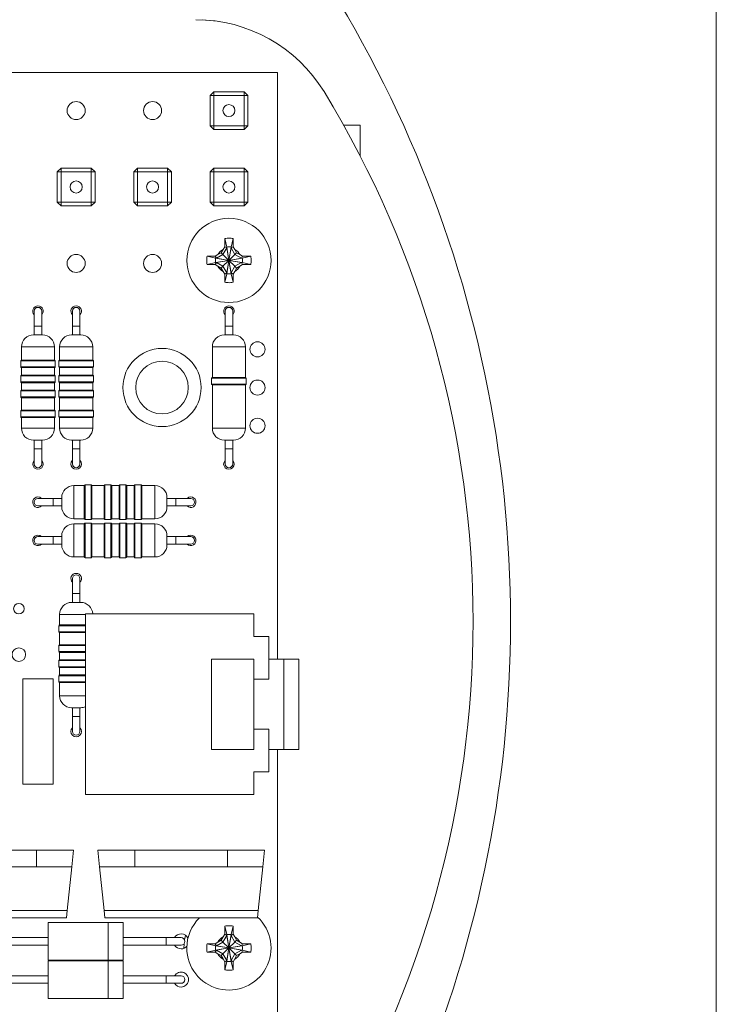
# Model space of a CAD drawing. Header units: millimetres. Extents: x 0 to 229, y 0 to 297.
# Tile 5 of 6: x 159 to 205, y 161 to 226. Entities that reach past the tile are written whole.
import ezdxf

# ---------------------------------------------------------------- set-up
doc = ezdxf.new("R2010")
doc.units = ezdxf.units.MM

msp = doc.modelspace()

# ---------------------------------------------------------------- linework, layer by layer
at = {"color": 7, "linetype": 'Continuous', "lineweight": 0}
msp.add_line((205, 5), (205, 292), dxfattribs=at)
at = {"color": 7, "linetype": 'Continuous', "lineweight": 15}
for p, q in [((175.821, 222.825), (124.321, 222.825)), ((175.821, 183.825), (175.821, 222.825)), ((171.326, 221.29), (171.576, 221.54)), ((171.326, 221.29), (171.576, 221.29)), ((171.326, 219.28), (171.326, 221.29)), ((171.576, 221.29), (171.576, 221.54)), ((171.576, 221.54), (173.586, 221.54)), ((171.576, 221.29), (171.576, 219.28)), ((173.586, 221.29), (171.576, 221.29)), ((173.586, 221.54), (173.836, 221.29)), ((173.586, 221.29), (173.586, 221.54)), ((173.586, 221.29), (173.836, 221.29)), ((173.586, 219.28), (173.586, 221.29)), ((173.836, 221.29), (173.836, 219.28)), ((171.576, 219.28), (171.326, 219.28)), ((171.576, 219.03), (171.326, 219.28)), ((171.576, 219.03), (171.576, 219.28)), ((171.576, 219.28), (173.586, 219.28)), ((173.586, 219.03), (173.586, 219.28)), ((173.836, 219.28), (173.586, 219.28)), ((173.836, 219.28), (173.586, 219.03)), ((180.204, 219.325), (181.318, 219.325)), ((181.318, 219.325), (181.318, 217.254)), ((173.586, 219.03), (171.576, 219.03)), ((161.166, 216.21), (161.416, 216.46)), ((161.166, 214.2), (161.166, 216.21)), ((161.166, 216.21), (161.416, 216.21)), ((161.416, 216.21), (161.416, 216.46)), ((161.416, 216.46), (163.426, 216.46)), ((163.426, 216.21), (161.416, 216.21)), ((161.416, 216.21), (161.416, 214.2)), ((163.426, 216.21), (163.426, 216.46)), ((163.426, 216.46), (163.676, 216.21)), ((163.426, 216.21), (163.676, 216.21)), ((163.426, 214.2), (163.426, 216.21)), ((163.676, 216.21), (163.676, 214.2)), ((166.246, 216.21), (166.496, 216.46)), ((166.246, 214.2), (166.246, 216.21)), ((166.246, 216.21), (166.496, 216.21)), ((166.496, 216.21), (166.496, 216.46)), ((166.496, 216.46), (168.506, 216.46)), ((166.496, 216.21), (166.496, 214.2)), ((168.506, 216.21), (166.496, 216.21)), ((168.506, 216.46), (168.756, 216.21)), ((168.506, 216.21), (168.506, 216.46)), ((168.506, 214.2), (168.506, 216.21)), ((168.506, 216.21), (168.756, 216.21)), ((168.756, 216.21), (168.756, 214.2)), ((171.326, 216.21), (171.576, 216.46)), ((171.326, 214.2), (171.326, 216.21)), ((171.326, 216.21), (171.576, 216.21)), ((171.576, 216.21), (171.576, 216.46)), ((171.576, 216.46), (173.586, 216.46)), ((171.576, 216.21), (171.576, 214.2)), ((173.586, 216.21), (171.576, 216.21)), ((173.586, 216.46), (173.836, 216.21)), ((173.586, 216.21), (173.586, 216.46)), ((173.586, 216.21), (173.836, 216.21)), ((173.586, 214.2), (173.586, 216.21)), ((173.836, 216.21), (173.836, 214.2)), ((161.416, 213.95), (161.166, 214.2)), ((161.416, 214.2), (161.166, 214.2)), ((161.416, 213.95), (161.416, 214.2)), ((161.416, 214.2), (163.426, 214.2)), ((163.426, 213.95), (163.426, 214.2)), ((163.676, 214.2), (163.426, 214.2)), ((163.676, 214.2), (163.426, 213.95)), ((166.496, 214.2), (166.246, 214.2)), ((166.496, 213.95), (166.246, 214.2)), ((166.496, 214.2), (168.506, 214.2)), ((166.496, 213.95), (166.496, 214.2)), ((168.756, 214.2), (168.506, 214.2)), ((168.506, 213.95), (168.506, 214.2)), ((168.756, 214.2), (168.506, 213.95)), ((171.576, 214.2), (171.326, 214.2)), ((171.576, 213.95), (171.326, 214.2)), ((171.576, 213.95), (171.576, 214.2)), ((171.576, 214.2), (173.586, 214.2)), ((173.586, 213.95), (173.586, 214.2)), ((173.836, 214.2), (173.586, 214.2)), ((173.836, 214.2), (173.586, 213.95)), ((163.426, 213.95), (161.416, 213.95)), ((168.506, 213.95), (166.496, 213.95)), ((173.586, 213.95), (171.576, 213.95)), ((172.306, 211.779), (172.301, 211.671)), ((172.306, 211.779), (172.441, 211.215)), ((172.721, 211.215), (172.856, 211.779)), ((172.861, 211.671), (172.856, 211.779)), ((171.848, 210.71), (172.069, 210.837)), ((172.197, 211.058), (172.069, 210.837)), ((172.187, 210.719), (172.069, 210.837)), ((172.441, 211.159), (172.187, 210.719)), ((172.301, 211.239), (172.197, 211.058)), ((172.441, 211.159), (172.301, 211.239)), ((172.441, 211.215), (172.441, 211.159)), ((172.441, 211.215), (172.581, 210.325)), ((172.581, 210.325), (172.441, 211.159)), ((172.581, 210.325), (172.721, 211.215)), ((172.721, 211.159), (172.581, 210.325)), ((172.861, 211.239), (172.721, 211.159)), ((172.721, 211.159), (172.721, 211.215)), ((172.975, 210.719), (172.721, 211.159)), ((172.965, 211.058), (172.861, 211.239)), ((172.965, 211.058), (173.093, 210.837)), ((173.093, 210.837), (172.975, 210.719)), ((173.314, 210.71), (173.093, 210.837)), ((171.236, 210.605), (171.127, 210.601)), ((171.692, 210.465), (171.127, 210.601)), ((171.127, 210.05), (171.692, 210.185)), ((171.848, 210.71), (171.667, 210.605)), ((171.667, 210.605), (171.748, 210.465)), ((171.748, 210.185), (171.667, 210.045)), ((171.748, 210.465), (171.692, 210.465)), ((172.581, 210.325), (171.692, 210.465)), ((171.692, 210.185), (172.581, 210.325)), ((171.692, 210.185), (171.748, 210.185)), ((172.187, 210.719), (171.748, 210.465)), ((171.748, 210.465), (172.581, 210.325)), ((172.581, 210.325), (171.748, 210.185)), ((171.748, 210.185), (172.187, 209.932)), ((172.581, 210.325), (172.187, 210.719)), ((172.581, 210.325), (172.187, 209.932)), ((172.581, 210.325), (172.441, 209.436)), ((172.441, 209.492), (172.581, 210.325)), ((172.975, 210.719), (172.581, 210.325)), ((173.47, 210.465), (172.581, 210.325)), ((172.581, 210.325), (173.414, 210.465)), ((172.721, 209.436), (172.581, 210.325)), ((172.581, 210.325), (173.47, 210.185)), ((173.414, 210.185), (172.581, 210.325)), ((172.975, 209.932), (172.581, 210.325)), ((172.581, 210.325), (172.721, 209.492)), ((173.414, 210.465), (172.975, 210.719)), ((172.975, 209.932), (173.414, 210.185)), ((173.495, 210.605), (173.314, 210.71)), ((173.414, 210.465), (173.495, 210.605)), ((173.47, 210.465), (173.414, 210.465)), ((173.495, 210.045), (173.414, 210.185)), ((173.414, 210.185), (173.47, 210.185)), ((174.035, 210.601), (173.47, 210.465)), ((173.47, 210.185), (174.035, 210.05)), ((174.035, 210.601), (173.926, 210.605)), ((171.127, 210.05), (171.236, 210.045)), ((171.667, 210.045), (171.848, 209.941)), ((171.848, 209.941), (172.069, 209.814)), ((172.187, 209.932), (172.069, 209.814)), ((172.197, 209.593), (172.069, 209.814)), ((172.187, 209.932), (172.441, 209.492)), ((172.197, 209.593), (172.301, 209.412)), ((172.301, 209.412), (172.441, 209.492)), ((172.441, 209.436), (172.306, 208.872)), ((172.441, 209.492), (172.441, 209.436)), ((172.721, 209.492), (172.975, 209.932)), ((172.721, 209.492), (172.861, 209.412)), ((172.721, 209.436), (172.721, 209.492)), ((172.856, 208.872), (172.721, 209.436)), ((172.861, 209.412), (172.965, 209.593)), ((172.965, 209.593), (173.093, 209.814)), ((173.093, 209.814), (172.975, 209.932)), ((173.314, 209.941), (173.093, 209.814)), ((173.314, 209.941), (173.495, 210.045)), ((173.926, 210.045), (174.035, 210.05)), ((172.301, 208.98), (172.306, 208.872)), ((172.856, 208.872), (172.861, 208.98)), ((159.631, 206.955), (159.631, 205.955)), ((160.131, 205.955), (160.131, 206.955)), ((162.171, 206.955), (162.171, 205.955)), ((162.671, 205.955), (162.671, 206.955)), ((172.331, 206.955), (172.331, 205.955)), ((172.831, 205.955), (172.831, 206.955)), ((159.631, 205.955), (159.631, 205.375)), ((160.131, 205.375), (160.131, 205.955)), ((162.171, 205.955), (162.171, 205.375)), ((162.671, 205.375), (162.671, 205.955)), ((172.331, 205.955), (172.331, 205.375)), ((172.831, 205.375), (172.831, 205.955)), ((160.181, 205.375), (159.581, 205.375)), ((162.721, 205.375), (162.121, 205.375)), ((172.281, 205.375), (172.881, 205.375)), ((158.781, 204.575), (158.781, 203.698)), ((160.981, 203.698), (160.981, 204.575)), ((161.321, 204.575), (161.321, 203.698)), ((163.521, 203.698), (163.521, 204.575)), ((171.481, 204.575), (171.481, 202.552)), ((173.681, 202.552), (173.681, 204.575)), ((158.731, 203.648), (158.731, 203.248)), ((158.781, 203.698), (160.981, 203.698)), ((161.031, 203.248), (161.031, 203.648)), ((161.271, 203.648), (161.271, 203.248)), ((161.321, 203.698), (163.521, 203.698)), ((163.571, 203.248), (163.571, 203.648)), ((158.781, 203.198), (158.781, 202.698)), ((160.981, 203.198), (158.781, 203.198)), ((160.981, 202.698), (160.981, 203.198)), ((161.321, 203.198), (161.321, 202.698)), ((163.521, 203.198), (161.321, 203.198)), ((163.521, 202.698), (163.521, 203.198)), ((158.731, 202.648), (158.731, 202.248)), ((158.781, 202.698), (160.981, 202.698)), ((161.031, 202.248), (161.031, 202.648)), ((161.271, 202.648), (161.271, 202.248)), ((161.321, 202.698), (163.521, 202.698)), ((163.571, 202.248), (163.571, 202.648)), ((171.431, 202.502), (171.431, 202.102)), ((171.481, 202.552), (173.681, 202.552)), ((173.731, 202.102), (173.731, 202.502)), ((158.731, 201.648), (158.731, 201.248)), ((158.781, 202.198), (158.781, 201.698)), ((160.981, 202.198), (158.781, 202.198)), ((158.781, 201.698), (160.981, 201.698)), ((160.981, 201.698), (160.981, 202.198)), ((161.031, 201.248), (161.031, 201.648)), ((161.271, 201.648), (161.271, 201.248)), ((161.321, 202.198), (161.321, 201.698)), ((163.521, 202.198), (161.321, 202.198)), ((161.321, 201.698), (163.521, 201.698)), ((163.521, 201.698), (163.521, 202.198)), ((163.571, 201.248), (163.571, 201.648)), ((171.481, 202.052), (171.481, 199.175)), ((173.681, 202.052), (171.481, 202.052)), ((173.681, 199.175), (173.681, 202.052)), ((158.781, 201.198), (158.781, 200.375)), ((160.981, 201.198), (158.781, 201.198)), ((160.981, 200.375), (160.981, 201.198)), ((161.321, 201.198), (161.321, 200.375)), ((163.521, 201.198), (161.321, 201.198)), ((163.521, 200.375), (163.521, 201.198)), ((158.731, 200.325), (158.731, 199.925)), ((158.781, 200.375), (160.981, 200.375)), ((161.031, 199.925), (161.031, 200.325)), ((161.271, 200.325), (161.271, 199.925)), ((161.321, 200.375), (163.521, 200.375)), ((163.571, 199.925), (163.571, 200.325)), ((158.781, 199.875), (158.781, 199.175)), ((160.981, 199.875), (158.781, 199.875)), ((160.981, 199.175), (160.981, 199.875)), ((161.321, 199.875), (161.321, 199.175)), ((163.521, 199.875), (161.321, 199.875)), ((163.521, 199.175), (163.521, 199.875)), ((160.181, 198.375), (159.581, 198.375)), ((159.631, 198.375), (159.631, 197.795)), ((160.131, 197.795), (160.131, 198.375)), ((162.721, 198.375), (162.121, 198.375)), ((162.171, 198.375), (162.171, 197.795)), ((162.671, 197.795), (162.671, 198.375)), ((172.281, 198.375), (172.881, 198.375)), ((172.331, 198.375), (172.331, 197.795)), ((172.831, 197.795), (172.831, 198.375)), ((159.631, 197.795), (159.631, 196.795)), ((160.131, 196.795), (160.131, 197.795)), ((162.171, 197.795), (162.171, 196.795)), ((162.671, 196.795), (162.671, 197.795)), ((172.331, 197.795), (172.331, 196.795)), ((172.831, 196.795), (172.831, 197.795)), ((162.961, 195.355), (162.261, 195.355)), ((162.961, 193.155), (162.961, 195.355)), ((163.411, 195.405), (163.011, 195.405)), ((164.284, 195.355), (163.461, 195.355)), ((163.461, 195.355), (163.461, 193.155)), ((164.284, 193.155), (164.284, 195.355)), ((164.734, 195.405), (164.334, 195.405)), ((165.284, 195.355), (164.784, 195.355)), ((164.784, 195.355), (164.784, 193.155)), ((165.284, 193.155), (165.284, 195.355)), ((165.734, 195.405), (165.334, 195.405)), ((166.284, 195.355), (165.784, 195.355)), ((165.784, 195.355), (165.784, 193.155)), ((166.284, 193.155), (166.284, 195.355)), ((166.734, 195.405), (166.334, 195.405)), ((167.661, 195.355), (166.784, 195.355)), ((166.784, 195.355), (166.784, 193.155)), ((160.881, 194.505), (159.881, 194.505)), ((161.461, 194.505), (160.881, 194.505)), ((161.461, 193.955), (161.461, 194.555)), ((168.461, 193.955), (168.461, 194.555)), ((169.041, 194.505), (168.461, 194.505)), ((170.041, 194.505), (169.041, 194.505)), ((159.881, 194.005), (160.881, 194.005)), ((160.881, 194.005), (161.461, 194.005)), ((168.461, 194.005), (169.041, 194.005)), ((169.041, 194.005), (170.041, 194.005)), ((162.261, 193.155), (162.961, 193.155)), ((163.011, 193.105), (163.411, 193.105)), ((163.461, 193.155), (164.284, 193.155)), ((164.334, 193.105), (164.734, 193.105)), ((164.784, 193.155), (165.284, 193.155)), ((165.334, 193.105), (165.734, 193.105)), ((165.784, 193.155), (166.284, 193.155)), ((166.334, 193.105), (166.734, 193.105)), ((166.784, 193.155), (167.661, 193.155)), ((162.961, 192.815), (162.261, 192.815)), ((162.961, 190.615), (162.961, 192.815)), ((163.411, 192.865), (163.011, 192.865)), ((164.284, 192.815), (163.461, 192.815)), ((163.461, 192.815), (163.461, 190.615)), ((164.284, 190.615), (164.284, 192.815)), ((164.734, 192.865), (164.334, 192.865)), ((165.284, 192.815), (164.784, 192.815)), ((164.784, 192.815), (164.784, 190.615)), ((165.284, 190.615), (165.284, 192.815)), ((165.734, 192.865), (165.334, 192.865)), ((166.284, 192.815), (165.784, 192.815)), ((165.784, 192.815), (165.784, 190.615)), ((166.284, 190.615), (166.284, 192.815)), ((166.734, 192.865), (166.334, 192.865)), ((167.661, 192.815), (166.784, 192.815)), ((166.784, 192.815), (166.784, 190.615)), ((160.881, 191.965), (159.881, 191.965)), ((161.461, 191.965), (160.881, 191.965)), ((161.461, 191.415), (161.461, 192.015)), ((168.461, 191.415), (168.461, 192.015)), ((169.041, 191.965), (168.461, 191.965)), ((170.041, 191.965), (169.041, 191.965)), ((159.881, 191.465), (160.881, 191.465)), ((160.881, 191.465), (161.461, 191.465)), ((168.461, 191.465), (169.041, 191.465)), ((169.041, 191.465), (170.041, 191.465)), ((162.261, 190.615), (162.961, 190.615)), ((163.011, 190.565), (163.411, 190.565)), ((163.461, 190.615), (164.284, 190.615)), ((164.334, 190.565), (164.734, 190.565)), ((164.784, 190.615), (165.284, 190.615)), ((165.334, 190.565), (165.734, 190.565)), ((165.784, 190.615), (166.284, 190.615)), ((166.334, 190.565), (166.734, 190.565)), ((166.784, 190.615), (167.661, 190.615)), ((162.171, 189.175), (162.171, 188.175)), ((162.671, 188.175), (162.671, 189.175)), ((162.171, 188.175), (162.171, 187.595)), ((162.671, 187.595), (162.671, 188.175)), ((162.121, 187.595), (162.721, 187.595)), ((161.321, 186.795), (161.321, 186.095)), ((163.031, 186.825), (163.031, 174.825)), ((174.231, 186.825), (163.031, 186.825)), ((174.231, 185.325), (174.231, 186.825)), ((161.271, 186.045), (161.271, 185.645)), ((161.321, 186.095), (163.031, 186.095)), ((161.321, 185.595), (161.321, 184.772)), ((163.031, 185.595), (161.321, 185.595)), ((175.231, 185.325), (174.231, 185.325)), ((175.231, 182.484), (175.231, 185.325)), ((161.271, 184.722), (161.271, 184.322)), ((161.321, 184.772), (163.031, 184.772)), ((161.321, 184.272), (161.321, 183.772)), ((163.031, 184.272), (161.321, 184.272)), ((161.271, 183.722), (161.271, 183.322)), ((161.321, 183.772), (163.031, 183.772)), ((161.321, 183.273), (161.321, 182.772)), ((163.031, 183.273), (161.321, 183.273)), ((174.231, 183.825), (171.431, 183.825)), ((171.431, 183.825), (171.431, 177.825)), ((174.231, 182.484), (174.231, 183.825)), ((176.296, 183.825), (175.231, 183.825)), ((177.231, 183.824), (176.166, 183.824)), ((177.231, 183.824), (177.231, 177.826)), ((161.271, 182.722), (161.271, 182.322)), ((161.321, 182.772), (163.031, 182.772)), ((158.881, 182.515), (158.881, 175.515)), ((160.881, 182.515), (158.881, 182.515)), ((160.881, 175.515), (160.881, 182.515)), ((161.321, 182.273), (161.321, 181.395)), ((163.031, 182.273), (161.321, 182.273)), ((175.231, 182.484), (174.231, 182.484)), ((174.231, 182.484), (174.231, 179.167)), ((162.121, 180.595), (162.721, 180.595)), ((162.171, 180.595), (162.171, 180.015)), ((162.171, 180.015), (162.171, 179.015)), ((162.671, 180.015), (162.671, 180.595)), ((162.671, 179.015), (162.671, 180.015)), ((174.231, 179.167), (175.231, 179.167)), ((174.231, 177.825), (174.231, 179.167)), ((175.231, 176.325), (175.231, 179.167)), ((171.431, 177.825), (174.231, 177.825)), ((175.231, 177.825), (176.296, 177.825)), ((175.821, 149.825), (175.821, 177.825)), ((176.166, 177.826), (177.231, 177.826)), ((174.231, 174.825), (174.231, 176.325)), ((174.231, 176.325), (175.231, 176.325)), ((158.881, 175.515), (160.881, 175.515)), ((163.031, 174.825), (174.231, 174.825)), ((159.776, 171.125), (153.626, 171.125)), ((159.776, 170.025), (159.776, 171.125)), ((159.776, 171.125), (162.249, 171.125)), ((162.249, 171.125), (162.133, 170.025)), ((163.969, 170.025), (163.853, 171.125)), ((163.853, 171.125), (166.326, 171.125)), ((166.326, 171.125), (166.326, 170.025)), ((172.476, 171.125), (166.326, 171.125)), ((172.476, 170.025), (172.476, 171.125)), ((172.476, 171.125), (174.949, 171.125)), ((174.949, 171.125), (174.833, 170.025)), ((159.776, 170.025), (153.626, 170.025)), ((162.133, 170.025), (159.776, 170.025)), ((161.828, 167.123), (162.133, 170.025)), ((166.326, 170.025), (163.969, 170.025)), ((164.274, 167.123), (163.969, 170.025)), ((172.476, 170.025), (166.326, 170.025)), ((174.833, 170.025), (172.476, 170.025)), ((174.528, 167.123), (174.833, 170.025)), ((151.574, 167.123), (161.828, 167.123)), ((161.828, 167.123), (161.776, 166.625)), ((164.274, 167.123), (174.528, 167.123)), ((164.326, 166.625), (164.274, 167.123)), ((174.528, 167.123), (174.476, 166.625)), ((161.776, 166.625), (151.626, 166.625)), ((164.625, 166.315), (160.551, 166.315)), ((160.551, 166.315), (160.551, 163.815)), ((174.476, 166.625), (164.326, 166.625)), ((165.551, 166.315), (164.477, 166.315)), ((165.551, 166.315), (165.551, 163.816)), ((172.306, 166.079), (172.301, 165.971)), ((172.306, 166.079), (172.441, 165.515)), ((172.721, 165.515), (172.856, 166.079)), ((172.861, 165.971), (172.856, 166.079)), ((160.551, 165.315), (157.701, 165.315)), ((168.401, 165.315), (165.551, 165.315)), ((169.401, 165.315), (168.401, 165.315)), ((169.63, 165.166), (169.701, 165.465)), ((171.848, 165.01), (171.667, 164.905)), ((172.187, 165.019), (171.748, 164.765)), ((171.848, 165.01), (172.069, 165.137)), ((172.197, 165.358), (172.069, 165.137)), ((172.187, 165.019), (172.069, 165.137)), ((172.441, 165.459), (172.187, 165.019)), ((172.581, 164.625), (172.187, 165.019)), ((172.301, 165.539), (172.197, 165.358)), ((172.441, 165.459), (172.301, 165.539)), ((172.441, 165.515), (172.441, 165.459)), ((172.441, 165.515), (172.581, 164.625)), ((172.581, 164.625), (172.441, 165.459)), ((172.581, 164.625), (172.721, 165.515)), ((172.721, 165.459), (172.581, 164.625)), ((172.975, 165.019), (172.581, 164.625)), ((172.861, 165.539), (172.721, 165.459)), ((172.721, 165.459), (172.721, 165.515)), ((172.975, 165.019), (172.721, 165.459)), ((172.965, 165.358), (172.861, 165.539)), ((172.965, 165.358), (173.093, 165.137)), ((173.093, 165.137), (172.975, 165.019)), ((173.414, 164.765), (172.975, 165.019)), ((173.314, 165.01), (173.093, 165.137)), ((173.495, 164.905), (173.314, 165.01)), ((157.701, 164.815), (160.551, 164.815)), ((165.551, 164.815), (168.401, 164.815)), ((168.401, 164.815), (169.401, 164.815)), ((169.581, 164.599), (169.594, 164.907)), ((171.236, 164.905), (171.127, 164.901)), ((171.692, 164.765), (171.127, 164.901)), ((171.127, 164.35), (171.692, 164.485)), ((171.127, 164.35), (171.236, 164.345)), ((171.667, 164.905), (171.748, 164.765)), ((171.748, 164.485), (171.667, 164.345)), ((171.667, 164.345), (171.848, 164.241)), ((171.748, 164.765), (171.692, 164.765)), ((172.581, 164.625), (171.692, 164.765)), ((171.692, 164.485), (172.581, 164.625)), ((171.692, 164.485), (171.748, 164.485)), ((171.748, 164.765), (172.581, 164.625)), ((172.581, 164.625), (171.748, 164.485)), ((171.748, 164.485), (172.187, 164.232)), ((172.581, 164.625), (172.187, 164.232)), ((172.581, 164.625), (172.441, 163.736)), ((172.441, 163.792), (172.581, 164.625)), ((173.47, 164.765), (172.581, 164.625)), ((172.581, 164.625), (173.414, 164.765)), ((172.721, 163.736), (172.581, 164.625)), ((172.581, 164.625), (173.47, 164.485)), ((172.975, 164.232), (172.581, 164.625)), ((172.581, 164.625), (172.721, 163.792)), ((173.414, 164.485), (172.581, 164.625)), ((172.975, 164.232), (173.414, 164.485)), ((173.314, 164.241), (173.495, 164.345)), ((173.414, 164.765), (173.495, 164.905)), ((173.47, 164.765), (173.414, 164.765)), ((173.495, 164.345), (173.414, 164.485)), ((173.414, 164.485), (173.47, 164.485)), ((174.035, 164.901), (173.47, 164.765)), ((173.47, 164.485), (174.035, 164.35)), ((174.035, 164.901), (173.926, 164.905)), ((173.926, 164.345), (174.035, 164.35)), ((160.551, 163.815), (164.625, 163.815)), ((164.625, 163.775), (160.551, 163.775)), ((160.551, 163.775), (160.551, 161.275)), ((164.477, 163.816), (165.551, 163.816)), ((165.551, 163.775), (164.477, 163.775)), ((165.551, 163.775), (165.551, 161.276)), ((171.848, 164.241), (172.069, 164.114)), ((172.187, 164.232), (172.069, 164.114)), ((172.197, 163.893), (172.069, 164.114)), ((172.187, 164.232), (172.441, 163.792)), ((172.197, 163.893), (172.301, 163.712)), ((172.301, 163.712), (172.441, 163.792)), ((172.441, 163.736), (172.306, 163.172)), ((172.441, 163.792), (172.441, 163.736)), ((172.721, 163.792), (172.975, 164.232)), ((172.721, 163.792), (172.861, 163.712)), ((172.721, 163.736), (172.721, 163.792)), ((172.856, 163.172), (172.721, 163.736)), ((172.861, 163.712), (172.965, 163.893)), ((172.965, 163.893), (173.093, 164.114)), ((173.093, 164.114), (172.975, 164.232)), ((173.314, 164.241), (173.093, 164.114)), ((172.301, 163.28), (172.306, 163.172)), ((172.856, 163.172), (172.861, 163.28)), ((160.551, 162.775), (157.701, 162.775)), ((168.401, 162.775), (165.551, 162.775)), ((169.401, 162.775), (168.401, 162.775)), ((157.701, 162.275), (160.551, 162.275)), ((165.551, 162.275), (168.401, 162.275)), ((168.401, 162.275), (169.401, 162.275)), ((160.551, 161.275), (164.625, 161.275)), ((164.477, 161.276), (165.551, 161.276))]:
    msp.add_line(p, q, dxfattribs=at)
at = {"color": 8, "linetype": 'Continuous', "lineweight": 15}
for p, q in [((160.131, 205.955), (159.631, 205.955)), ((162.671, 205.955), (162.171, 205.955)), ((172.331, 205.955), (172.831, 205.955)), ((160.981, 204.575), (158.781, 204.575)), ((163.521, 204.575), (161.321, 204.575)), ((171.481, 204.575), (173.681, 204.575)), ((161.031, 203.648), (158.731, 203.648)), ((163.571, 203.648), (161.271, 203.648)), ((158.731, 203.248), (161.031, 203.248)), ((161.271, 203.248), (163.571, 203.248)), ((161.031, 202.648), (158.731, 202.648)), ((158.731, 202.248), (161.031, 202.248)), ((163.571, 202.648), (161.271, 202.648)), ((161.271, 202.248), (163.571, 202.248)), ((173.731, 202.502), (171.431, 202.502)), ((161.031, 201.648), (158.731, 201.648)), ((163.571, 201.648), (161.271, 201.648)), ((171.431, 202.102), (173.731, 202.102)), ((158.731, 201.248), (161.031, 201.248)), ((161.271, 201.248), (163.571, 201.248)), ((161.031, 200.325), (158.731, 200.325)), ((163.571, 200.325), (161.271, 200.325)), ((158.731, 199.925), (161.031, 199.925)), ((161.271, 199.925), (163.571, 199.925)), ((160.981, 199.175), (158.781, 199.175)), ((163.521, 199.175), (161.321, 199.175)), ((171.481, 199.175), (173.681, 199.175)), ((160.131, 197.795), (159.631, 197.795)), ((162.671, 197.795), (162.171, 197.795)), ((172.331, 197.795), (172.831, 197.795)), ((162.261, 193.155), (162.261, 195.355)), ((163.011, 195.405), (163.011, 193.105)), ((163.411, 193.105), (163.411, 195.405)), ((164.334, 195.405), (164.334, 193.105)), ((164.734, 193.105), (164.734, 195.405)), ((165.334, 195.405), (165.334, 193.105)), ((165.734, 193.105), (165.734, 195.405)), ((166.334, 195.405), (166.334, 193.105)), ((166.734, 193.105), (166.734, 195.405)), ((167.661, 193.155), (167.661, 195.355)), ((160.881, 194.005), (160.881, 194.505)), ((169.041, 194.005), (169.041, 194.505)), ((162.261, 190.615), (162.261, 192.815)), ((163.011, 192.865), (163.011, 190.565)), ((163.411, 190.565), (163.411, 192.865)), ((164.334, 192.865), (164.334, 190.565)), ((164.734, 190.565), (164.734, 192.865)), ((165.334, 192.865), (165.334, 190.565)), ((165.734, 190.565), (165.734, 192.865)), ((166.334, 192.865), (166.334, 190.565)), ((166.734, 190.565), (166.734, 192.865)), ((167.661, 190.615), (167.661, 192.815)), ((160.881, 191.465), (160.881, 191.965)), ((169.041, 191.465), (169.041, 191.965)), ((162.171, 188.175), (162.671, 188.175)), ((161.321, 186.795), (163.031, 186.795)), ((163.031, 186.045), (161.271, 186.045)), ((161.271, 185.645), (163.031, 185.645)), ((163.031, 184.722), (161.271, 184.722)), ((161.271, 184.322), (163.031, 184.322)), ((163.031, 183.722), (161.271, 183.722)), ((161.271, 183.322), (163.031, 183.322)), ((163.031, 182.722), (161.271, 182.722)), ((161.271, 182.322), (163.031, 182.322)), ((161.321, 181.395), (163.031, 181.395)), ((162.171, 180.015), (162.671, 180.015)), ((164.551, 166.315), (164.551, 163.816)), ((168.401, 165.315), (168.401, 164.815)), ((164.551, 163.775), (164.551, 161.276)), ((168.401, 162.775), (168.401, 162.275))]:
    msp.add_line(p, q, dxfattribs=at)
at = {"color": 7, "linetype": 'Continuous', "lineweight": 15, "flags": 128}
for points in [[(171.879, 226.212), (171.794, 226.229), (170.818, 226.325)], [(160.126, 194.505), (160.015, 194.579), (159.881, 194.605)], [(170.041, 194.605), (169.907, 194.579), (169.796, 194.505)], [(160.126, 191.965), (160.015, 192.039), (159.881, 192.065)], [(170.041, 192.065), (169.907, 192.039), (169.796, 191.965)]]:
    msp.add_lwpolyline(points, dxfattribs=at)
at = {"color": 7, "linetype": 'Continuous', "lineweight": 15}
for centre, radius in [((162.421, 220.285), 0.6), ((167.501, 220.285), 0.6), ((172.581, 220.285), 0.4), ((162.421, 215.205), 0.4), ((167.501, 215.205), 0.4), ((172.581, 215.205), 0.4), ((172.581, 210.325), 2.8), ((162.421, 210.125), 0.6), ((167.501, 210.125), 0.6), ((174.481, 204.415), 0.5), ((168.131, 201.875), 2.6), ((168.131, 201.875), 1.75), ((174.481, 201.875), 0.5), ((174.481, 199.335), 0.5), ((158.611, 187.175), 0.35), ((158.611, 184.125), 0.45)]:
    msp.add_circle(centre, radius, dxfattribs=at)
for centre, radius, start, end in [((111.312, 186.325), 80, 312.80358, 47.19642), ((170.375, 216.325), 10, 31.44898, 90), ((121.321, 186.325), 67.5, 328.55102, 31.44898), ((172.581, 210.325), 0.828, 117.67119, 152.32881), ((172.581, 210.325), 0.828, 27.67119, 62.32881), ((172.581, 210.325), 0.828, 207.67119, 242.32881), ((172.581, 210.325), 0.828, 297.67119, 332.32881), ((159.881, 206.955), 0.35, 90, 224.41531), ((159.881, 206.955), 0.25, 0, 180), ((159.881, 206.955), 0.35, 315.58469, 90), ((162.421, 206.955), 0.35, 90, 224.41531), ((162.421, 206.955), 0.25, 0, 180), ((162.421, 206.955), 0.35, 315.58469, 90), ((172.581, 206.955), 0.35, 90, 224.41531), ((172.581, 206.955), 0.25, 0, 180), ((172.581, 206.955), 0.35, 315.58469, 90), ((159.581, 204.575), 0.8, 90, 180), ((160.181, 204.575), 0.8, 0, 90), ((162.121, 204.575), 0.8, 90, 180), ((162.721, 204.575), 0.8, 0, 90), ((172.281, 204.575), 0.8, 90, 180), ((172.881, 204.575), 0.8, 0, 90), ((158.781, 203.648), 0.05, 90, 180), ((160.981, 203.648), 0.05, 0, 90), ((161.321, 203.648), 0.05, 90, 180), ((163.521, 203.648), 0.05, 0, 90), ((158.781, 203.248), 0.05, 180, 270), ((160.981, 203.248), 0.05, 270, 0), ((161.321, 203.248), 0.05, 180, 270), ((163.521, 203.248), 0.05, 270, 0), ((158.781, 202.648), 0.05, 90, 180), ((158.781, 202.248), 0.05, 180, 270), ((160.981, 202.648), 0.05, 0, 90), ((160.981, 202.248), 0.05, 270, 0), ((161.321, 202.648), 0.05, 90, 180), ((161.321, 202.248), 0.05, 180, 270), ((163.521, 202.648), 0.05, 0, 90), ((163.521, 202.248), 0.05, 270, 0), ((171.481, 202.502), 0.05, 90, 180), ((173.681, 202.502), 0.05, 0, 90), ((158.781, 201.648), 0.05, 90, 180), ((160.981, 201.648), 0.05, 0, 90), ((161.321, 201.648), 0.05, 90, 180), ((163.521, 201.648), 0.05, 0, 90), ((171.481, 202.102), 0.05, 180, 270), ((173.681, 202.102), 0.05, 270, 0), ((158.781, 201.248), 0.05, 180, 270), ((160.981, 201.248), 0.05, 270, 0), ((161.321, 201.248), 0.05, 180, 270), ((163.521, 201.248), 0.05, 270, 0), ((158.781, 200.325), 0.05, 90, 180), ((160.981, 200.325), 0.05, 0, 90), ((161.321, 200.325), 0.05, 90, 180), ((163.521, 200.325), 0.05, 0, 90), ((158.781, 199.925), 0.05, 180, 270), ((160.981, 199.925), 0.05, 270, 0), ((161.321, 199.925), 0.05, 180, 270), ((163.521, 199.925), 0.05, 270, 0), ((159.581, 199.175), 0.8, 180, 270), ((160.181, 199.175), 0.8, 270, 0), ((162.121, 199.175), 0.8, 180, 270), ((162.721, 199.175), 0.8, 270, 0), ((172.281, 199.175), 0.8, 180, 270), ((172.881, 199.175), 0.8, 270, 0), ((159.881, 196.795), 0.35, 135.58469, 44.41531), ((162.421, 196.795), 0.35, 135.58469, 44.41531), ((172.581, 196.795), 0.35, 135.58469, 44.41531), ((159.881, 196.795), 0.25, 180, 0), ((162.421, 196.795), 0.25, 180, 0), ((172.581, 196.795), 0.25, 180, 0), ((162.261, 194.555), 0.8, 90, 180), ((163.011, 195.355), 0.05, 90, 180), ((163.411, 195.355), 0.05, 0, 90), ((164.334, 195.355), 0.05, 90, 180), ((164.734, 195.355), 0.05, 0, 90), ((165.334, 195.355), 0.05, 90, 180), ((165.734, 195.355), 0.05, 0, 90), ((166.334, 195.355), 0.05, 90, 180), ((166.734, 195.355), 0.05, 0, 90), ((167.661, 194.555), 0.8, 0, 90), ((159.881, 194.255), 0.35, 90, 314.41531), ((159.881, 194.255), 0.25, 90, 270), ((170.041, 194.255), 0.35, 225.58469, 90), ((170.041, 194.255), 0.25, 270, 90), ((162.261, 193.955), 0.8, 180, 270), ((167.661, 193.955), 0.8, 270, 0), ((163.011, 193.155), 0.05, 180, 270), ((163.411, 193.155), 0.05, 270, 0), ((164.334, 193.155), 0.05, 180, 270), ((164.734, 193.155), 0.05, 270, 0), ((165.334, 193.155), 0.05, 180, 270), ((165.734, 193.155), 0.05, 270, 0), ((166.334, 193.155), 0.05, 180, 270), ((166.734, 193.155), 0.05, 270, 0), ((162.261, 192.015), 0.8, 90, 180), ((163.011, 192.815), 0.05, 90, 180), ((163.411, 192.815), 0.05, 0, 90), ((164.334, 192.815), 0.05, 90, 180), ((164.734, 192.815), 0.05, 0, 90), ((165.334, 192.815), 0.05, 90, 180), ((165.734, 192.815), 0.05, 0, 90), ((166.334, 192.815), 0.05, 90, 180), ((166.734, 192.815), 0.05, 0, 90), ((167.661, 192.015), 0.8, 0, 90), ((159.881, 191.715), 0.35, 90, 314.41531), ((159.881, 191.715), 0.25, 90, 270), ((170.041, 191.715), 0.35, 225.58469, 90), ((170.041, 191.715), 0.25, 270, 90), ((162.261, 191.415), 0.8, 180, 270), ((167.661, 191.415), 0.8, 270, 0), ((163.011, 190.615), 0.05, 180, 270), ((163.411, 190.615), 0.05, 270, 0), ((164.334, 190.615), 0.05, 180, 270), ((164.734, 190.615), 0.05, 270, 0), ((165.334, 190.615), 0.05, 180, 270), ((165.734, 190.615), 0.05, 270, 0), ((166.334, 190.615), 0.05, 180, 270), ((166.734, 190.615), 0.05, 270, 0), ((162.421, 189.175), 0.35, 90, 224.41531), ((162.421, 189.175), 0.25, 0, 180), ((162.421, 189.175), 0.35, 315.58469, 90), ((162.121, 186.795), 0.8, 90, 180), ((162.721, 186.795), 0.8, 2.1491, 90), ((161.321, 186.045), 0.05, 90, 180), ((161.321, 185.645), 0.05, 180, 270), ((161.321, 184.722), 0.05, 90, 180), ((161.321, 184.322), 0.05, 180, 270), ((161.321, 183.722), 0.05, 90, 180), ((161.321, 183.322), 0.05, 180, 270), ((161.321, 182.722), 0.05, 90, 180), ((161.321, 182.322), 0.05, 180, 270), ((162.121, 181.395), 0.8, 180, 270), ((162.721, 181.395), 0.8, 270, 292.79903), ((162.421, 179.015), 0.35, 135.58469, 44.41531), ((162.421, 179.015), 0.25, 180, 0), ((172.581, 164.625), 2.8, 180, 47.24353), ((172.581, 164.625), 2.8, 134.41531, 180), ((169.401, 165.065), 0.5, 24.34006, 150), ((169.401, 165.065), 0.25, 270, 90), ((172.581, 164.625), 0.828, 117.67119, 152.32881), ((172.581, 164.625), 0.828, 27.67119, 62.32881), ((169.401, 165.065), 0.5, 210, 270), ((169.401, 165.065), 0.5, 270, 319.90454), ((172.581, 164.625), 0.828, 207.67119, 242.32881), ((172.581, 164.625), 0.828, 297.67119, 332.32881), ((169.401, 162.525), 0.5, 270, 150), ((169.401, 162.525), 0.25, 270, 90), ((169.401, 162.525), 0.5, 210, 270)]:
    msp.add_arc(centre, radius, start, end, dxfattribs=at)
for points, knots in [([(172.301, 211.671), (172.301, 211.627), (172.301, 211.535), (172.301, 211.391), (172.301, 211.29), (172.301, 211.239)], [0, 0, 0, 0, 0.313343, 0.655958, 1, 1, 1, 1]), ([(172.856, 211.779), (172.778, 211.79), (172.648, 211.809), (172.462, 211.804), (172.358, 211.787), (172.306, 211.779)], [0, 0, 0, 0, 0.428553, 0.712642, 1, 1, 1, 1]), ([(172.861, 211.239), (172.861, 211.285), (172.861, 211.382), (172.861, 211.526), (172.861, 211.622), (172.861, 211.671)], [0, 0, 0, 0, 0.313353, 0.655933, 1, 1, 1, 1]), ([(172.441, 211.215), (172.48, 211.219), (172.546, 211.227), (172.64, 211.225), (172.694, 211.218), (172.721, 211.215)], [0, 0, 0, 0, 0.41609, 0.706837, 1, 1, 1, 1]), ([(171.667, 210.605), (171.621, 210.605), (171.525, 210.605), (171.38, 210.605), (171.284, 210.605), (171.236, 210.605)], [0, 0, 0, 0, 0.313348, 0.655954, 1, 1, 1, 1]), ([(171.692, 210.185), (171.687, 210.224), (171.68, 210.29), (171.681, 210.384), (171.688, 210.438), (171.692, 210.465)], [0, 0, 0, 0, 0.4161033, 0.7068186, 1, 1, 1, 1]), ([(173.47, 210.465), (173.475, 210.427), (173.482, 210.361), (173.481, 210.267), (173.474, 210.213), (173.47, 210.185)], [0, 0, 0, 0, 0.416103, 0.70687, 1, 1, 1, 1]), ([(173.926, 210.605), (173.882, 210.605), (173.79, 210.605), (173.646, 210.605), (173.545, 210.605), (173.495, 210.605)], [0, 0, 0, 0, 0.313351, 0.655958, 1, 1, 1, 1]), ([(171.236, 210.045), (171.28, 210.045), (171.372, 210.045), (171.516, 210.045), (171.617, 210.045), (171.667, 210.045)], [0, 0, 0, 0, 0.313346, 0.655964, 1, 1, 1, 1]), ([(172.721, 209.436), (172.682, 209.432), (172.616, 209.424), (172.523, 209.426), (172.468, 209.433), (172.441, 209.436)], [0, 0, 0, 0, 0.416092, 0.706826, 1, 1, 1, 1]), ([(173.495, 210.045), (173.541, 210.045), (173.637, 210.045), (173.782, 210.045), (173.878, 210.045), (173.926, 210.045)], [0, 0, 0, 0, 0.313345, 0.655957, 1, 1, 1, 1]), ([(172.301, 209.412), (172.301, 209.366), (172.301, 209.269), (172.301, 209.125), (172.301, 209.029), (172.301, 208.98)], [0, 0, 0, 0, 0.313353, 0.655964, 1, 1, 1, 1]), ([(172.306, 208.872), (172.384, 208.861), (172.515, 208.842), (172.7, 208.847), (172.804, 208.863), (172.856, 208.872)], [0, 0, 0, 0, 0.428559, 0.712649, 1, 1, 1, 1]), ([(172.861, 208.98), (172.861, 209.024), (172.861, 209.116), (172.861, 209.26), (172.861, 209.361), (172.861, 209.412)], [0, 0, 0, 0, 0.313343, 0.655958, 1, 1, 1, 1]), ([(172.301, 165.971), (172.301, 165.927), (172.301, 165.835), (172.301, 165.691), (172.301, 165.59), (172.301, 165.539)], [0, 0, 0, 0, 0.313343, 0.655958, 1, 1, 1, 1]), ([(172.856, 166.079), (172.778, 166.09), (172.648, 166.109), (172.462, 166.104), (172.358, 166.087), (172.306, 166.079)], [0, 0, 0, 0, 0.428553, 0.712642, 1, 1, 1, 1]), ([(172.861, 165.539), (172.861, 165.585), (172.861, 165.682), (172.861, 165.826), (172.861, 165.922), (172.861, 165.971)], [0, 0, 0, 0, 0.313353, 0.655933, 1, 1, 1, 1]), ([(172.441, 165.515), (172.48, 165.519), (172.546, 165.527), (172.64, 165.525), (172.694, 165.518), (172.721, 165.515)], [0, 0, 0, 0, 0.416092, 0.706842, 1, 1, 1, 1]), ([(171.667, 164.905), (171.621, 164.905), (171.525, 164.905), (171.38, 164.905), (171.284, 164.905), (171.236, 164.905)], [0, 0, 0, 0, 0.313348, 0.655954, 1, 1, 1, 1]), ([(171.236, 164.345), (171.28, 164.345), (171.372, 164.345), (171.516, 164.345), (171.617, 164.345), (171.667, 164.345)], [0, 0, 0, 0, 0.313346, 0.655964, 1, 1, 1, 1]), ([(171.692, 164.485), (171.687, 164.524), (171.68, 164.59), (171.681, 164.684), (171.688, 164.738), (171.692, 164.765)], [0, 0, 0, 0, 0.4161033, 0.7068186, 1, 1, 1, 1]), ([(173.47, 164.765), (173.475, 164.727), (173.482, 164.661), (173.481, 164.567), (173.474, 164.513), (173.47, 164.485)], [0, 0, 0, 0, 0.416103, 0.70687, 1, 1, 1, 1]), ([(173.926, 164.905), (173.882, 164.905), (173.79, 164.905), (173.646, 164.905), (173.545, 164.905), (173.495, 164.905)], [0, 0, 0, 0, 0.313351, 0.655958, 1, 1, 1, 1]), ([(173.495, 164.345), (173.541, 164.345), (173.637, 164.345), (173.782, 164.345), (173.878, 164.345), (173.926, 164.345)], [0, 0, 0, 0, 0.313345, 0.655957, 1, 1, 1, 1]), ([(172.301, 163.712), (172.301, 163.666), (172.301, 163.569), (172.301, 163.425), (172.301, 163.329), (172.301, 163.28)], [0, 0, 0, 0, 0.313353, 0.655964, 1, 1, 1, 1]), ([(172.721, 163.736), (172.682, 163.732), (172.616, 163.724), (172.523, 163.726), (172.468, 163.733), (172.441, 163.736)], [0, 0, 0, 0, 0.416092, 0.706826, 1, 1, 1, 1]), ([(172.861, 163.28), (172.861, 163.324), (172.861, 163.416), (172.861, 163.56), (172.861, 163.661), (172.861, 163.712)], [0, 0, 0, 0, 0.313343, 0.655958, 1, 1, 1, 1]), ([(172.306, 163.172), (172.384, 163.161), (172.515, 163.142), (172.7, 163.147), (172.804, 163.163), (172.856, 163.172)], [0, 0, 0, 0, 0.428559, 0.712649, 1, 1, 1, 1])]:
    msp.add_open_spline(points, degree=3, knots=knots, dxfattribs=at)
for points in [[(171.127, 210.601), (171.114, 210.509), (171.089, 210.325), (171.114, 210.142), (171.127, 210.05)], [(174.035, 210.05), (174.048, 210.142), (174.074, 210.325), (174.048, 210.509), (174.035, 210.601)], [(171.127, 164.901), (171.114, 164.809), (171.089, 164.625), (171.114, 164.442), (171.127, 164.35)], [(174.035, 164.35), (174.048, 164.442), (174.074, 164.625), (174.048, 164.809), (174.035, 164.901)]]:
    msp.add_open_spline(points, degree=3, dxfattribs=at)
at = {"color": 8, "linetype": 'Continuous', "lineweight": 15}
msp.add_open_spline([(176.231, 183.824), (176.231, 183.779), (176.231, 183.689), (176.231, 182.996), (176.231, 182.004), (176.231, 180.825), (176.231, 179.647), (176.231, 178.655), (176.231, 177.962), (176.231, 177.872), (176.231, 177.826)], degree=3, knots=[0, 0, 0, 0, 0.125, 0.250001, 0.375, 0.500001, 0.625, 0.749999, 0.875, 1, 1, 1, 1], dxfattribs=at)

doc.saveas('drawing.dxf')
